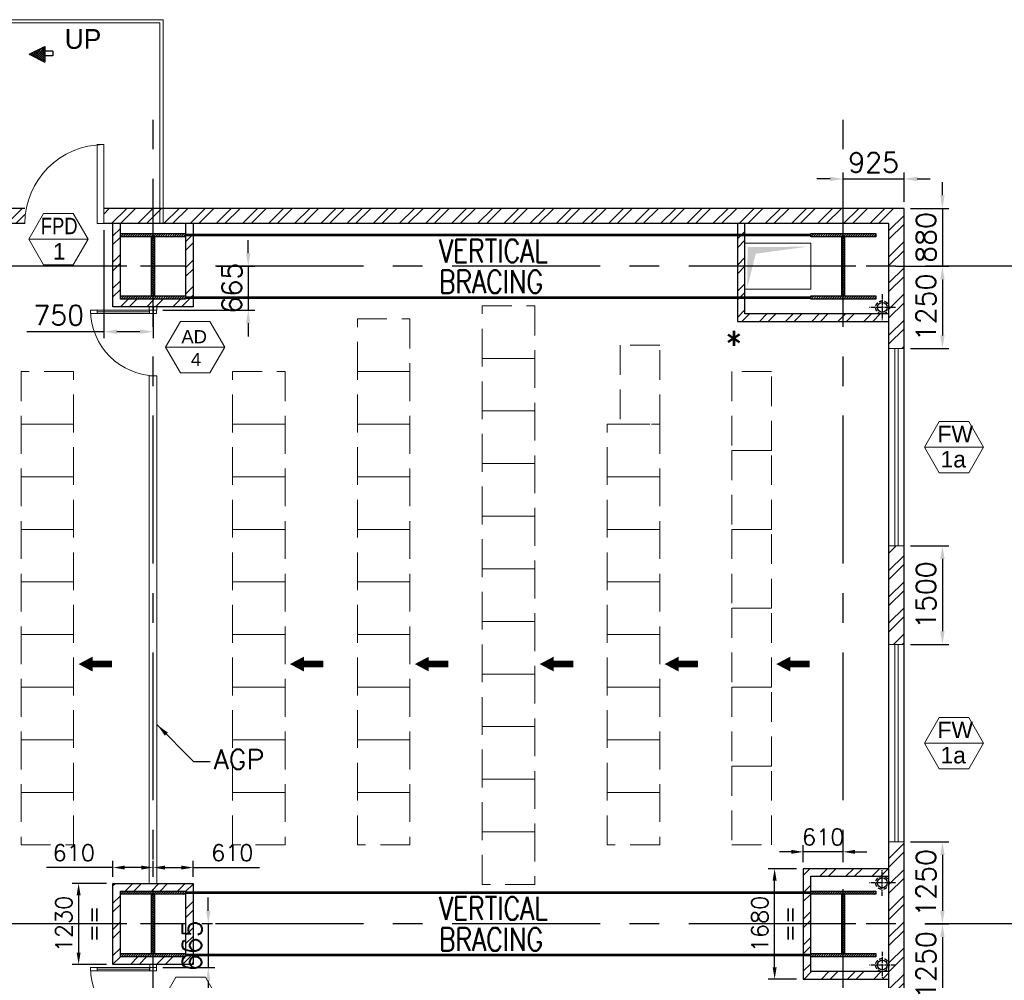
# Model space of a CAD drawing. Header units: inches. Extents: x 306235 to 1392759, y -66369 to 421098.
# Tile 42 of 91: x 458963 to 473943, y 25364 to 39971. Entities that reach past the tile are written whole.
import ezdxf
from ezdxf.enums import TextEntityAlignment as Align

# ---------------------------------------------------------------- set-up
doc = ezdxf.new("R2010")
doc.units = ezdxf.units.IN
doc.header["$LTSCALE"] = 1800
doc.header["$MEASUREMENT"] = 0
for name, pattern in [('CENTER', [2, 1.25, -0.25, 0.25, -0.25]), ('CENTER2', [1.125, 0.75, -0.125, 0.125, -0.125]), ('HIDDEN', [0.375, 0.25, -0.125]), ('HIDDEN2', [0.1875, 0.125, -0.0625])]:
    doc.linetypes.add(name, pattern=pattern)
doc.layers.get('0').update_dxf_attribs({"color": 253, "lineweight": 9})
for name, color, linetype, lineweight in [('1', 7, 'Continuous', 18), ('2CON', 1, 'Continuous', 13), ('A-DOOR', 31, 'Continuous', 9), ('A-DOOR-GLAZ', 31, 'Continuous', 18), ('A-WIN TAG', 3, 'Continuous', 13), ('A-WIN TAG TEXT', 3, 'Continuous', 13), ('BEAM-STRINGER', 2, 'Continuous', 9), ('HANDRAIL', 3, 'Continuous', 15), ('HATCH-1', 252, 'Continuous', 9), ('LEADER', 4, 'Continuous', 15), ('OPENING EO', 2, 'Continuous', 18), ('PARTITION WALL', 4, 'Continuous', 9), ('PNL', 8, 'HIDDEN', 9), ('WALL HATCH', 251, 'Continuous', 13), ('WINDOW', 3, 'Continuous', 13)]:
    doc.layers.add(name, color=color, linetype=linetype, lineweight=lineweight)
for name, color, linetype in [('BRACING', 1, 'HIDDEN'), ('CEN', 2, 'CENTER'), ('COL', 1, 'Continuous'), ('DIM', 4, 'Continuous'), ('GRID', 251, 'CENTER'), ('RAIN WATER', 6, 'Continuous'), ('TEXT', 3, 'Continuous'), ('WALL', 6, 'Continuous')]:
    doc.layers.add(name, color=color, linetype=linetype)
doc.styles.add('HTX11', font='O8111901')
doc.styles.add('ROAMNS', font='ROMANS.shx')
doc.styles.add('ROMANS', font='romans.shx')
doc.styles.get("Standard").update_dxf_attribs({"font": 'arial.ttf'})
doc.linetypes.add('FENCELINE1', pattern='A,0.25,-0.1,[133,ltypeshp.shx,S=0.1,R=0,X=-0.1,Y=0],-0.1,1', length=1.45)
doc.dimstyles.new('DIM INT 1', dxfattribs={"dimtxt": 300, "dimasz": 200, "dimexe": 100, "dimexo": 100, "dimgap": 100, "dimtad": 1, "dimdec": 0, "dimzin": 13, "dimdsep": 46, "dimlunit": 5, "dimtxsty": 'ROAMNS', "dimblk1": 'CLOSEDBLANK', "dimcen": 0.09, "dimclrd": 9, "dimclre": 9, "dimclrt": 4, "dimadec": 0, "dimazin": 0, "dimtfac": 1, "dimtdec": 0, "dimtix": 1, "dimtmove": 2, "dimatfit": 3, "dimfxl": 1, "dimtolj": 1, "dimtzin": 13, "dimarcsym": 0})
doc.dimstyles.new('DIM INT 2.5', dxfattribs={"dimtxt": 250, "dimasz": 180, "dimexe": 100, "dimexo": 100, "dimgap": 100, "dimtad": 1, "dimdec": 0, "dimzin": 13, "dimdsep": 46, "dimlunit": 5, "dimtxsty": 'ROAMNS', "dimcen": 0.09, "dimclrd": 9, "dimclre": 9, "dimclrt": 4, "dimadec": 0, "dimazin": 0, "dimtfac": 1, "dimtdec": 0, "dimtix": 1, "dimtmove": 2, "dimatfit": 3, "dimfxl": 1, "dimtolj": 1, "dimtzin": 13, "dimarcsym": 0})
pattern_1 = [(45, (-88722.1, -144504), (-198.87378, 198.87378), []), (45, (-88589.52, -144504), (-198.87378, 198.87378), [])]
pattern_2 = [(45, (-87722.1, -144504), (-198.87378, 198.87378), []), (45, (-87589.52, -144504), (-198.87378, 198.87378), [])]

# ---------------------------------------------------------------- blocks, each defined once
blk = doc.blocks.new('M_Fire Door Single - 1200 x 2100mm FPD1-Level 1')
at = {"layer": 'A-DOOR'}
for p, q in [((500, -115), (500, -1315)), ((600, -115), (500, -115)), ((600, -115), (600, -1315)), ((600, -1315), (500, -1315))]:
    blk.add_line(p, q, dxfattribs=at)
blk.add_arc((600, -115), 1200, 180, 270, dxfattribs=at)
blk = doc.blocks.new('D E F G-ROW COLUMN UNIT2')
at = {"layer": 'COL'}
h = blk.add_hatch(dxfattribs=at)
h.set_pattern_fill('ANSI31', color=256, scale=200, angle=180, style=0)
h.set_pattern_definition([(225, (-557328.912, -127499.994), (17.6776695, -17.6776695), [])])
h.paths.add_polyline_path([(495, 500), (0, 500), (0, 446), (22, 450), (495, 450)])
h.paths.add_polyline_path([(0, 500), (-495, 500), (-495, 450), (0, 450)])
h.paths.add_polyline_path([(0, 450), (-22, 450), (-22, 0), (0, 0)])
h.paths.add_polyline_path([(22, 450), (0, 450), (0, 0), (22, 0)])
h.paths.add_polyline_path([(0, 0), (-22, 0), (-22, -450), (0, -450)])
h.paths.add_polyline_path([(22, 0), (0, 0), (0, -450), (22, -450)])
h.paths.add_polyline_path([(0, -450), (0, -500), (-495, -500), (-495, -450)])
h.paths.add_polyline_path([(495, -450), (0, -450), (0, -500), (495, -500)])
at = {"layer": 'CEN'}
for p, q in [((0, -500), (0, 500)), ((192, 0), (-192, 0))]:
    blk.add_line(p, q, dxfattribs=at)
at = {"layer": 'COL'}
for points in [[(-495, 500), (495, 500), (495, 450), (-495, 450)], [(-22, 450), (22, 450), (22, -450), (-22, -450)], [(-495, -450), (495, -450), (495, -500), (-495, -500)]]:
    blk.add_lwpolyline(points, close=True, dxfattribs=at)
blk = doc.blocks.new('*D483')
at = {"layer": 'Defpoints', "color": 0, "transparency": 16777216}
for p in [(472417, 37101), (472187, 36221), (473001, 36221)]:
    blk.add_point(p, dxfattribs=at)
at = {"layer": 'DIM', "color": 9, "lineweight": -2, "transparency": 16777216}
for p, q in [((473001, 37301), (473001, 37501)), ((472517, 37101), (473101, 37101)), ((473001, 37101), (473001, 36221)), ((472287, 36221), (473101, 36221)), ((473001, 36021), (473001, 35821))]:
    blk.add_line(p, q, dxfattribs=at)
at = {"layer": 'DIM', "color": 9, "transparency": 16777216}
for points in [[(472968, 37301), (473034, 37301), (473001, 37101)], [(472968, 36021), (473034, 36021), (473001, 36221)]]:
    blk.add_solid(points, dxfattribs=at)
at = {"layer": 'DIM', "color": 4, "transparency": 16777216, "insert": (472751, 36661), "char_height": 300, "attachment_point": 5, "rotation": 90, "style": 'ROAMNS'}
blk.add_mtext('\\A1;880', dxfattribs=at)
blk = doc.blocks.new('_ClosedBlank')
at = {"color": 0, "linetype": 'ByBlock', "lineweight": -2}
for p, q in [((-1, 0.167), (0, 0)), ((-1, 0.167), (-1, -0.167)), ((0, 0), (-1, -0.167))]:
    blk.add_line(p, q, dxfattribs=at)
blk = doc.blocks.new('*D484')
at = {"layer": 'Defpoints', "color": 0, "transparency": 16777216}
for p in [(472417, 37550), (471492, 37101), (472417, 37101)]:
    blk.add_point(p, dxfattribs=at)
at = {"layer": 'DIM', "color": 9, "lineweight": -2, "transparency": 16777216}
for p, q in [((471492, 37201), (471492, 37650)), ((472417, 37201), (472417, 37650)), ((471292, 37550), (471092, 37550)), ((471492, 37550), (472417, 37550)), ((472617, 37550), (472817, 37550))]:
    blk.add_line(p, q, dxfattribs=at)
at = {"layer": 'DIM', "color": 9, "transparency": 16777216}
for points in [[(471292, 37583), (471292, 37517), (471492, 37550)], [(472617, 37583), (472617, 37517), (472417, 37550)]]:
    blk.add_solid(points, dxfattribs=at)
at = {"layer": 'DIM', "color": 4, "transparency": 16777216, "insert": (471954, 37800), "char_height": 300, "attachment_point": 5, "style": 'ROAMNS'}
blk.add_mtext('\\A1;925', dxfattribs=at)
blk = doc.blocks.new('*D485')
at = {"layer": 'Defpoints', "color": 0, "transparency": 16777216}
for p in [(472417, 36221), (472417, 34971), (473001, 34971)]:
    blk.add_point(p, dxfattribs=at)
at = {"layer": 'DIM', "color": 9, "lineweight": -2, "transparency": 16777216}
for p, q in [((472517, 36221), (473101, 36221)), ((473001, 36021), (473001, 35171)), ((472517, 34971), (473101, 34971))]:
    blk.add_line(p, q, dxfattribs=at)
at = {"layer": 'DIM', "color": 9, "transparency": 16777216}
for points in [[(472968, 36021), (473034, 36021), (473001, 36221)], [(472968, 35171), (473034, 35171), (473001, 34971)]]:
    blk.add_solid(points, dxfattribs=at)
at = {"layer": 'DIM', "color": 4, "transparency": 16777216, "insert": (472751, 35596), "char_height": 300, "attachment_point": 5, "rotation": 90, "style": 'ROAMNS'}
blk.add_mtext('\\A1;1250', dxfattribs=at)
blk = doc.blocks.new('*D486')
at = {"layer": 'Defpoints', "color": 0, "transparency": 16777216}
for p in [(472417, 31971), (472417, 30471), (473001, 30471)]:
    blk.add_point(p, dxfattribs=at)
at = {"layer": 'DIM', "color": 9, "lineweight": -2, "transparency": 16777216}
for p, q in [((472517, 31971), (473101, 31971)), ((473001, 31771), (473001, 30671)), ((472517, 30471), (473101, 30471))]:
    blk.add_line(p, q, dxfattribs=at)
at = {"layer": 'DIM', "color": 9, "transparency": 16777216}
for points in [[(472968, 31771), (473034, 31771), (473001, 31971)], [(472968, 30671), (473034, 30671), (473001, 30471)]]:
    blk.add_solid(points, dxfattribs=at)
at = {"layer": 'DIM', "color": 4, "transparency": 16777216, "insert": (472751, 31221), "char_height": 300, "attachment_point": 5, "rotation": 90, "style": 'ROAMNS'}
blk.add_mtext('\\A1;1500', dxfattribs=at)
blk = doc.blocks.new('*D487')
at = {"layer": 'Defpoints', "color": 0, "transparency": 16777216}
for p in [(472417, 27471), (472633, 26221), (473001, 26221)]:
    blk.add_point(p, dxfattribs=at)
at = {"layer": 'DIM', "color": 9, "lineweight": -2, "transparency": 16777216}
for p, q in [((472517, 27471), (473101, 27471)), ((473001, 27271), (473001, 26421)), ((472733, 26221), (473101, 26221))]:
    blk.add_line(p, q, dxfattribs=at)
at = {"layer": 'DIM', "color": 9, "transparency": 16777216}
for points in [[(472968, 27271), (473034, 27271), (473001, 27471)], [(472968, 26421), (473034, 26421), (473001, 26221)]]:
    blk.add_solid(points, dxfattribs=at)
at = {"layer": 'DIM', "color": 4, "transparency": 16777216, "insert": (472751, 26846), "char_height": 300, "attachment_point": 5, "rotation": 90, "style": 'ROAMNS'}
blk.add_mtext('\\A1;1250', dxfattribs=at)
blk = doc.blocks.new('*D488')
at = {"layer": 'Defpoints', "color": 0, "transparency": 16777216}
for p in [(472633, 26221), (472417, 24971), (473001, 24971)]:
    blk.add_point(p, dxfattribs=at)
at = {"layer": 'DIM', "color": 9, "lineweight": -2, "transparency": 16777216}
for p, q in [((472733, 26221), (473101, 26221)), ((473001, 26021), (473001, 25171)), ((472517, 24971), (473101, 24971))]:
    blk.add_line(p, q, dxfattribs=at)
at = {"layer": 'DIM', "color": 9, "transparency": 16777216}
for points in [[(472968, 26021), (473034, 26021), (473001, 26221)], [(472968, 25171), (473034, 25171), (473001, 24971)]]:
    blk.add_solid(points, dxfattribs=at)
at = {"layer": 'DIM', "color": 4, "transparency": 16777216, "insert": (472751, 25596), "char_height": 300, "attachment_point": 5, "rotation": 90, "style": 'ROAMNS'}
blk.add_mtext('\\A1;1250', dxfattribs=at)
blk = doc.blocks.new('M_Single-Glass 1 - 1000 x 2100mm 2-291765-17_00M')
at = {"layer": 'A-DOOR', "lineweight": 18}
for p, q in [((449, 948), (449, 1050)), ((500, 1050), (449, 1050)), ((500, 948), (500, 1050)), ((449, 948), (500, 948)), ((449, 152), (500, 152)), ((449, 50), (449, 152)), ((500, 50), (500, 152)), ((500, 50), (449, 50))]:
    blk.add_line(p, q, dxfattribs=at)
at = {"layer": 'A-DOOR'}
for p, q in [((449, 152), (449, 948)), ((500, 152), (500, 948))]:
    blk.add_line(p, q, dxfattribs=at)
blk.add_arc((500, 50), 1000, 90, 180, dxfattribs=at)
at = {"layer": 'A-DOOR-GLAZ'}
blk.add_line((474.5, 948), (474.5, 152), dxfattribs=at)
blk = doc.blocks.new('*D561')
at = {"layer": 'Defpoints', "color": 0, "transparency": 16777216}
for p in [(461861, 36221), (461042, 35556), (462440, 35556)]:
    blk.add_point(p, dxfattribs=at)
at = {"layer": 'DIM', "color": 9, "lineweight": -2, "transparency": 16777216}
for p, q in [((462440, 36421), (462440, 36621)), ((461961, 36221), (462540, 36221)), ((462440, 36221), (462440, 35556)), ((461142, 35556), (462540, 35556)), ((462440, 35356), (462440, 35156))]:
    blk.add_line(p, q, dxfattribs=at)
at = {"layer": 'DIM', "color": 9, "transparency": 16777216}
for points in [[(462406, 36421), (462473, 36421), (462440, 36221)], [(462406, 35356), (462473, 35356), (462440, 35556)]]:
    blk.add_solid(points, dxfattribs=at)
at = {"layer": 'DIM', "color": 4, "transparency": 16777216, "insert": (462190, 35889), "char_height": 300, "attachment_point": 5, "rotation": 90, "style": 'ROAMNS'}
blk.add_mtext('\\A1;665', dxfattribs=at)
blk = doc.blocks.new('*D562')
at = {"layer": 'Defpoints', "color": 0, "transparency": 16777216}
for p in [(461997, 26221), (461042, 25556), (461832, 25556)]:
    blk.add_point(p, dxfattribs=at)
at = {"layer": 'DIM', "color": 9, "lineweight": -2, "transparency": 16777216}
for p, q in [((461832, 26421), (461832, 26621)), ((461897, 26221), (461732, 26221)), ((461832, 26221), (461832, 25556)), ((461142, 25556), (461932, 25556)), ((461832, 25356), (461832, 25156))]:
    blk.add_line(p, q, dxfattribs=at)
at = {"layer": 'DIM', "color": 9, "transparency": 16777216}
for points in [[(461799, 26421), (461865, 26421), (461832, 26221)], [(461799, 25356), (461865, 25356), (461832, 25556)]]:
    blk.add_solid(points, dxfattribs=at)
at = {"layer": 'DIM', "color": 4, "transparency": 16777216, "insert": (461582, 25889), "char_height": 300, "attachment_point": 5, "rotation": 90, "style": 'ROAMNS'}
blk.add_mtext('\\A1;665', dxfattribs=at)
blk = doc.blocks.new('*D572')
at = {"layer": 'Defpoints', "color": 0, "transparency": 16777216}
for p in [(460242, 36871), (460992, 35721), (460992, 35227)]:
    blk.add_point(p, dxfattribs=at)
at = {"layer": 'DIM', "color": 9, "lineweight": -2, "transparency": 16777216}
for p, q in [((460242, 36771), (460242, 35127)), ((460992, 35621), (460992, 35127)), ((460242, 35227), (459070, 35227)), ((460792, 35227), (460442, 35227))]:
    blk.add_line(p, q, dxfattribs=at)
at = {"layer": 'DIM', "color": 9, "transparency": 16777216}
for points in [[(460442, 35260), (460442, 35194), (460242, 35227)], [(460792, 35260), (460792, 35194), (460992, 35227)]]:
    blk.add_solid(points, dxfattribs=at)
at = {"layer": 'DIM', "color": 4, "transparency": 16777216, "insert": (459556, 35477), "char_height": 300, "attachment_point": 5, "style": 'ROAMNS'}
blk.add_mtext('\\A1;750', dxfattribs=at)
blk = doc.blocks.new('*D638')
at = {"layer": '1', "color": 9, "lineweight": -2, "transparency": 16777216}
for p, q in [((470782, 27061), (470348, 27061)), ((470448, 25561), (470448, 26881)), ((470782, 25381), (470348, 25381))]:
    blk.add_line(p, q, dxfattribs=at)
at = {"layer": '1', "color": 9, "transparency": 16777216}
for points in [[(470418, 26881), (470478, 26881), (470448, 27061)], [(470418, 25561), (470478, 25561), (470448, 25381)]]:
    blk.add_solid(points, dxfattribs=at)
at = {"layer": 'Defpoints', "color": 0, "transparency": 16777216}
for p in [(470448, 27061), (470882, 27061), (470882, 25381)]:
    blk.add_point(p, dxfattribs=at)
at = {"layer": '1', "color": 4, "transparency": 16777216, "char_height": 250, "attachment_point": 5, "rotation": 90, "style": 'ROAMNS'}
for s, insert in [('\\A1;1680', (470223, 26221)), ('\\A1;==', (470673, 26221))]:
    blk.add_mtext(s, dxfattribs=dict(at, insert=insert))
blk = doc.blocks.new('*D639')
at = {"layer": '1', "color": 9, "lineweight": -2, "transparency": 16777216}
for p, q in [((460282, 26836), (459759, 26836)), ((459859, 26656), (459859, 25786)), ((460282, 25606), (459759, 25606))]:
    blk.add_line(p, q, dxfattribs=at)
at = {"layer": '1', "color": 9, "transparency": 16777216}
for points in [[(459829, 26656), (459889, 26656), (459859, 26836)], [(459829, 25786), (459889, 25786), (459859, 25606)]]:
    blk.add_solid(points, dxfattribs=at)
at = {"layer": 'Defpoints', "color": 0, "transparency": 16777216}
for p in [(460382, 26836), (459859, 25606), (460382, 25606)]:
    blk.add_point(p, dxfattribs=at)
at = {"layer": '1', "color": 4, "transparency": 16777216, "char_height": 250, "attachment_point": 5, "rotation": 90, "style": 'ROAMNS'}
for s, insert in [('\\A1;1230', (459634, 26221)), ('\\A1;==', (460084, 26221))]:
    blk.add_mtext(s, dxfattribs=dict(at, insert=insert))
blk = doc.blocks.new('*D641')
at = {"layer": '1', "color": 9, "lineweight": -2, "transparency": 16777216}
for p, q in [((460382, 26936), (460382, 27178)), ((460992, 26936), (460992, 27178)), ((460382, 27078), (459371, 27078)), ((460812, 27078), (460562, 27078))]:
    blk.add_line(p, q, dxfattribs=at)
at = {"layer": '1', "color": 9, "transparency": 16777216}
for points in [[(460562, 27108), (460562, 27048), (460382, 27078)], [(460812, 27108), (460812, 27048), (460992, 27078)]]:
    blk.add_solid(points, dxfattribs=at)
at = {"layer": 'Defpoints', "color": 0, "transparency": 16777216}
for p in [(460382, 27078), (460382, 26836), (460992, 26836)]:
    blk.add_point(p, dxfattribs=at)
at = {"layer": '1', "color": 4, "transparency": 16777216, "insert": (459786, 27303), "char_height": 250, "attachment_point": 5, "style": 'ROAMNS'}
blk.add_mtext('\\A1;610', dxfattribs=at)
blk = doc.blocks.new('*D640')
at = {"layer": '1', "color": 9, "lineweight": -2, "transparency": 16777216}
for p, q in [((460992, 26936), (460992, 27178)), ((461602, 26936), (461602, 27178)), ((461172, 27078), (461422, 27078)), ((461602, 27078), (462613, 27078))]:
    blk.add_line(p, q, dxfattribs=at)
at = {"layer": '1', "color": 9, "transparency": 16777216}
for points in [[(461172, 27108), (461172, 27048), (460992, 27078)], [(461422, 27108), (461422, 27048), (461602, 27078)]]:
    blk.add_solid(points, dxfattribs=at)
at = {"layer": 'Defpoints', "color": 0, "transparency": 16777216}
for p in [(461602, 27078), (460992, 26836), (461602, 26836)]:
    blk.add_point(p, dxfattribs=at)
at = {"layer": '1', "color": 4, "transparency": 16777216, "insert": (462197, 27303), "char_height": 250, "attachment_point": 5, "style": 'ROAMNS'}
blk.add_mtext('\\A1;610', dxfattribs=at)
blk = doc.blocks.new('*D644')
at = {"layer": '1', "color": 9, "lineweight": -2, "transparency": 16777216}
for p, q in [((470882, 27161), (470882, 27417)), ((471492, 27161), (471492, 27417)), ((470702, 27317), (470522, 27317)), ((471492, 27317), (470882, 27317)), ((471672, 27317), (471852, 27317))]:
    blk.add_line(p, q, dxfattribs=at)
at = {"layer": '1', "color": 9, "transparency": 16777216}
for points in [[(470702, 27347), (470702, 27287), (470882, 27317)], [(471672, 27347), (471672, 27287), (471492, 27317)]]:
    blk.add_solid(points, dxfattribs=at)
at = {"layer": 'Defpoints', "color": 0, "transparency": 16777216}
for p in [(470882, 27317), (470882, 27061), (471492, 27061)]:
    blk.add_point(p, dxfattribs=at)
at = {"layer": '1', "color": 4, "transparency": 16777216, "insert": (471187, 27542), "char_height": 250, "attachment_point": 5, "style": 'ROAMNS'}
blk.add_mtext('\\A1;610', dxfattribs=at)
blk = doc.blocks.new('CCR 412 R3')
at = {"layer": 'PNL'}
blk.add_line((29807.5, 34200), (30407.5, 34200), dxfattribs=at)
for points in [[(26008.5, 42400), (26808.5, 42400), (26808.5, 41600), (26008.5, 41600)], [(24108, 42200), (24908, 42200), (24908, 41400), (24108, 41400)], [(28708, 41800), (28108.5, 41800), (28108.5, 40600), (28708, 40600)], [(26008.5, 41600), (26808.5, 41600), (26808.5, 40800), (26008.5, 40800)], [(19792, 41400), (18992, 41400), (18992, 40600), (19792, 40600)], [(22208, 41400), (23008, 41400), (23008, 40600), (22208, 40600)], [(24108, 41400), (24908, 41400), (24908, 40600), (24108, 40600)], [(30407.5, 41400), (29808, 41400), (29808, 40200), (30407.5, 40200)], [(26008.5, 40800), (26808.5, 40800), (26808.5, 40000), (26008.5, 40000)], [(19792, 40600), (18992, 40600), (18992, 39800), (19792, 39800)], [(22208, 40600), (23008, 40600), (23008, 39800), (22208, 39800)], [(24108, 40600), (24908, 40600), (24908, 39800), (24108, 39800)], [(27908, 40600), (28708, 40600), (28708, 39800), (27908, 39800)], [(30407.5, 40200), (29808, 40200), (29808, 39000), (30407.5, 39000)], [(26008.5, 40000), (26808.5, 40000), (26808.5, 39200), (26008.5, 39200)], [(19792, 39800), (18992, 39800), (18992, 39000), (19792, 39000)], [(22208, 39800), (23008, 39800), (23008, 39000), (22208, 39000)], [(24108, 39800), (24908, 39800), (24908, 39000), (24108, 39000)], [(27908, 39800), (28708, 39800), (28708, 39000), (27908, 39000)], [(26008.5, 39200), (26808.5, 39200), (26808.5, 38400), (26008.5, 38400)], [(19792, 39000), (18992, 39000), (18992, 38200), (19792, 38200)], [(22208, 39000), (23008, 39000), (23008, 38200), (22208, 38200)], [(24108, 39000), (24908, 39000), (24908, 38200), (24108, 38200)], [(27908, 39000), (28708, 39000), (28708, 38200), (27908, 38200)], [(30407.5, 39000), (29808, 39000), (29808, 37800), (30407.5, 37800)], [(26008.5, 38400), (26808.5, 38400), (26808.5, 37600), (26008.5, 37600)], [(19792, 38200), (18992, 38200), (18992, 37400), (19792, 37400)], [(22208, 38200), (23008, 38200), (23008, 37400), (22208, 37400)], [(24108, 38200), (24908, 38200), (24908, 37400), (24108, 37400)], [(27908, 38200), (28708, 38200), (28708, 37400), (27908, 37400)], [(30407.5, 37800), (29808, 37800), (29808, 36600), (30407.5, 36600)], [(26008.5, 37600), (26808.5, 37600), (26808.5, 36800), (26008.5, 36800)], [(19792, 37400), (18992, 37400), (18992, 36600), (19792, 36600)], [(22208, 37400), (23008, 37400), (23008, 36600), (22208, 36600)], [(24108, 37400), (24908, 37400), (24908, 36600), (24108, 36600)], [(27908, 37400), (28708, 37400), (28708, 36600), (27908, 36600)], [(26008.5, 36800), (26808.5, 36800), (26808.5, 36000), (26008.5, 36000)], [(19792, 36600), (18992, 36600), (18992, 35800), (19792, 35800)], [(22208, 36600), (23008, 36600), (23008, 35800), (22208, 35800)], [(24108, 36600), (24908, 36600), (24908, 35800), (24108, 35800)], [(27908, 36600), (28708, 36600), (28708, 35800), (27908, 35800)], [(30407.5, 36600), (29808, 36600), (29808, 35400), (30407.5, 35400)], [(26009.5, 36000), (26809.5, 36000), (26809.5, 35200), (26009.5, 35200)], [(19792, 35800), (18992, 35800), (18992, 35000), (19792, 35000)], [(22208, 35800), (23008, 35800), (23008, 35000), (22208, 35000)], [(24108, 35800), (24908, 35800), (24908, 35000), (24108, 35000)], [(27908, 35800), (28708, 35800), (28708, 35000), (27908, 35000)], [(30407.5, 35400), (29808, 35400), (29808, 34200), (30407.5, 34200)], [(26009.5, 35200), (26809.5, 35200), (26809.5, 34400), (26009.5, 34400)], [(19792, 35000), (18992, 35000), (18992, 34200), (19792, 34200)], [(22208, 35000), (23008, 35000), (23008, 34200), (22208, 34200)], [(24108, 35000), (24908, 35000), (24908, 34200), (24108, 34200)], [(27908, 35000), (28708, 35000), (28708, 34200), (27908, 34200)], [(26009.5, 34400), (26809.5, 34400), (26809.5, 33600), (26009.5, 33600)]]:
    blk.add_lwpolyline(points, close=True, dxfattribs=at)
for points in [[(19866.1, 36951.3, 0, 225, 0), (20079.4, 36951.3, 225, 225, 0)], [(23082.1, 36951.3, 0, 225, 0), (23295.4, 36951.3, 225, 225, 0)], [(24982.1, 36951.3, 0, 225, 0), (25195.4, 36951.3, 225, 225, 0)], [(26882.6, 36951.3, 0, 225, 0), (27095.9, 36951.3, 225, 225, 0)], [(28782.1, 36951.3, 0, 225, 0), (28995.4, 36951.3, 225, 225, 0)], [(30481.6, 36951.3, 0, 225, 0), (30694.9, 36951.3, 225, 225, 0)]]:
    blk.add_lwpolyline(points, format="xyseb", dxfattribs=at)
at = {"layer": 'PNL', "const_width": 100}
for points in [[(20079.4, 36951.3), (20376.5, 36951.3)], [(23295.4, 36951.3), (23592.5, 36951.3)], [(25195.4, 36951.3), (25492.5, 36951.3)], [(27095.9, 36951.3), (27393, 36951.3)], [(28995.4, 36951.3), (29292.5, 36951.3)], [(30694.9, 36951.3), (30992, 36951.3)]]:
    blk.add_lwpolyline(points, dxfattribs=at)
blk = doc.blocks.new('*X674')
at = {"color": 0}
for p, q in [((12311, 26645), (12323, 26656)), ((12341, 26586), (12411, 26656)), ((12721, 26286), (12351, 26656)), ((12370, 26527), (12499, 26656)), ((12400, 26468), (12588, 26656)), ((12429, 26409), (12676, 26656)), ((12750, 26345), (12439, 26656)), ((12459, 26350), (12764, 26656)), ((12488, 26291), (12853, 26656)), ((12780, 26404), (12528, 26656)), ((12809, 26463), (12616, 26656)), ((12839, 26522), (12704, 26656)), ((12868, 26581), (12793, 26656)), ((12897, 26640), (12881, 26656)), ((12691, 26227), (12349, 26569)), ((12662, 26168), (12437, 26393)), ((12518, 26232), (12870, 26585)), ((12547, 26173), (12782, 26408)), ((12632, 26109), (12526, 26216)), ((12576, 26114), (12693, 26231))]:
    blk.add_line(p, q, dxfattribs=at)

msp = doc.modelspace()

# ---------------------------------------------------------------- hatches: boundary and pattern name
at = {"layer": 'WALL HATCH'}
h = msp.add_hatch(dxfattribs=at)
h.set_pattern_fill('ANSI32', color=256, scale=750, style=0)
h.set_pattern_definition([(45, (-87722.1, -144489), (-198.87378, 198.87378), []), (45, (-87589.52, -144489), (-198.87378, 198.87378), [])])
h.paths.add_polyline_path([(471491.6, 37101.3), (460991.6, 37101.3), (460991.6, 36871.3), (471491.6, 36871.3)])
h.paths.add_polyline_path([(472416.6, 37101.3), (471491.6, 37101.3), (471491.6, 36871.3), (472186.6, 36871.3), (472186.6, 36236.3), (472416.6, 36236.3)])
h.paths.add_polyline_path([(450491.6, 37101.3), (449566.6, 37101.3), (449566.6, 36236.3), (449796.6, 36236.3), (449796.6, 36871.3), (450491.6, 36871.3)])
h.paths.add_polyline_path([(460241.6, 37101.3), (460241.6, 36871.3), (460991.6, 36871.3), (460991.6, 37101.3)])
h.paths.add_polyline_path([(459041.6, 36871.3), (459041.6, 37101.3), (450491.6, 37101.3), (450491.6, 36871.3)])
edge = h.paths.add_edge_path()
edge.add_line((472186.6, 23036.5), (472186.6, 16236.3))
edge.add_line((472186.6, 16236.3), (472416.6, 16236.3))
edge.add_line((472416.6, 16236.3), (472416.6, 17471.3))
edge.add_line((472416.6, 17471.3), (472186.6, 17471.3))
h.paths.add_polyline_path([(472416.6, 5721.3), (472186.6, 5721.3), (472186.6, 4871.3), (472416.6, 4871.3)])
h.paths.add_polyline_path([(472186.6, 14721.3), (472416.6, 14721.3), (472416.6, 16236.3), (472186.6, 16236.3)])
h.paths.add_polyline_path([(472416.6, 14721.3), (472186.6, 14721.3), (472186.6, 8721.3), (472416.6, 8721.3)])
h.paths.add_polyline_path([(472186.6, 24971.3), (472416.6, 24971.3), (472416.6, 26236.3), (472186.6, 26236.3)])
h.paths.add_polyline_path([(472416.6, 22471.3), (472186.6, 22471.3), (472186.6, 17471.3), (472416.6, 17471.3)])
h.paths.add_polyline_path([(472416.6, 27471.3), (472186.6, 27471.3), (472186.6, 26236.3), (472416.6, 26236.3)])
h.paths.add_polyline_path([(472186.6, 34971.3), (472416.6, 34971.3), (472416.6, 36236.3), (472186.6, 36236.3)])
h.paths.add_polyline_path([(472416.6, 31971.3), (472186.6, 31971.3), (472186.6, 30471.3), (472416.6, 30471.3)])
h.paths.add_polyline_path([(449566.6, 34971.3), (449796.6, 34971.3), (449796.6, 36236.3), (449566.6, 36236.3)])
h.paths.add_polyline_path([(449796.6, 27471.3), (449566.6, 27471.3), (449566.6, 26236.3), (449796.6, 26236.3)])
h.paths.add_polyline_path([(449566.6, 30471.3), (449796.6, 30471.3), (449796.6, 31971.3), (449566.6, 31971.3)])
h.paths.add_polyline_path([(449566.6, 24971.3), (449796.6, 24971.3), (449796.6, 26236.3), (449566.6, 26236.3)])
h.paths.add_polyline_path([(449796.6, 17471.3), (449566.6, 17471.3), (449566.6, 16236.3), (449796.6, 16236.3)])
h.paths.add_polyline_path([(449566.6, 17471.3), (449796.6, 17471.3), (449796.6, 22471.3), (449566.6, 22471.3)])
h.paths.add_polyline_path([(449566.6, 14721.3), (449796.6, 14721.3), (449796.6, 16236.3), (449566.6, 16236.3)])
h.paths.add_polyline_path([(449796.6, 5721.3), (449566.6, 5721.3), (449566.6, 5101.3), (439066.6, 5101.3), (439066.6, 4871.3), (449796.6, 4871.3)])
h.paths.add_polyline_path([(449566.6, 8721.3), (449796.6, 8721.3), (449796.6, 14721.3), (449566.6, 14721.3)])
h = msp.add_hatch(dxfattribs=at)
h.set_pattern_fill('ANSI32', color=256, scale=750, style=0)
h.set_pattern_definition(pattern_1)
h.paths.add_polyline_path([(461601.6, 36871.3), (461486.6, 36871.3), (461486.6, 35721.3), (460496.6, 35721.3), (460496.6, 36871.3), (460381.6, 36871.3), (460381.6, 35606.3), (461601.6, 35606.3)])
h = msp.add_hatch(dxfattribs=at)
h.set_pattern_fill('ANSI32', color=256, scale=750, style=0)
h.set_pattern_definition(pattern_1)
h.paths.add_polyline_path([(472186.6, 35496.3), (469996.6, 35496.3), (469996.6, 36871.3), (469881.6, 36871.3), (469881.6, 35381.3), (472186.6, 35381.3)])
h = msp.add_hatch(dxfattribs=at)
h.set_pattern_fill('ANSI32', color=256, scale=750, style=0)
h.set_pattern_definition(pattern_2)
h.paths.add_polyline_path([(472186.6, 27061.3), (470881.6, 27061.3), (470881.6, 25381.3), (472186.6, 25381.3), (472186.6, 25496.3), (470996.6, 25496.3), (470996.6, 26946.3), (472186.6, 26946.3)])
h = msp.add_hatch(dxfattribs=at)
h.set_pattern_fill('ANSI32', color=256, scale=750, style=0)
h.set_pattern_definition(pattern_2)
h.paths.add_polyline_path([(461601.6, 26836.3), (460381.6, 26836.3), (460381.6, 25606.3), (461601.6, 25606.3)])
h.paths.add_polyline_path([(460496.6, 25721.3), (460496.6, 26721.3), (461486.6, 26721.3), (461486.6, 25721.3)], flags=16)

# ---------------------------------------------------------------- linework, layer by layer
at = {"layer": '2CON'}
for p, q in [((460002.3, 36634.5), (459102.3, 36634.5)), ((462082.6, 34991.1), (461182.6, 34991.1)), ((472726.4, 33471.3), (473626.4, 33471.3)), ((472726.4, 28971.3), (473626.4, 28971.3))]:
    msp.add_line(p, q, dxfattribs=at)
at = {"layer": 'A-WIN TAG'}
for points in [[(459327.3, 37024.2), (459102.3, 36634.5), (459327.3, 36244.8), (459777.3, 36244.8), (460002.3, 36634.5), (459777.3, 37024.2)], [(461407.6, 35380.8), (461182.6, 34991.1), (461407.6, 34601.4), (461857.6, 34601.4), (462082.6, 34991.1), (461857.6, 35380.8)], [(473401.4, 33861), (473626.4, 33471.3), (473401.4, 33081.6), (472951.4, 33081.6), (472726.4, 33471.3), (472951.4, 33861)], [(473401.4, 29361), (473626.4, 28971.3), (473401.4, 28581.6), (472951.4, 28581.6), (472726.4, 28971.3), (472951.4, 29361)], [(461340.1, 25412.9), (461115.1, 25023.2), (461340.1, 24633.5), (461790.1, 24633.5), (462015.1, 25023.2), (461790.1, 25412.9)]]:
    msp.add_lwpolyline(points, close=True, dxfattribs=at)
at = {"layer": 'BEAM-STRINGER'}
for q in [(454324.3, 39921.3), (461096.6, 36876.3)]:
    msp.add_line((461096.6, 39921.3), q, dxfattribs=at)
at = {"layer": 'BRACING', "const_width": 40}
for points in [[(461486.6, 36696.3), (470996.6, 36696.3)], [(461486.6, 35746.3), (470996.6, 35746.3)], [(461486.6, 26696.3), (470996.6, 26696.3)], [(461486.6, 25746.3), (470996.6, 25746.3)]]:
    msp.add_lwpolyline(points, dxfattribs=at)
at = {"layer": 'COL', "color": 9}
for p, q in [((459106.6, 39445.1), (459342.9, 39563.3)), ((459343, 39563.3), (459343, 39327)), ((459107, 39445.1), (459343.2, 39327)), ((459465.5, 39493.7), (459343.2, 39493.7)), ((459465.5, 39423.7), (459343.2, 39423.7)), ((459465.5, 39493.7), (459465.5, 39423.7))]:
    msp.add_line(p, q, dxfattribs=at)
at = {"layer": 'GRID'}
for p, q in [((460991.6, -58299.5), (460991.6, 38719)), ((471491.6, -58299.5), (471491.6, 38719)), ((474991.6, 36221.3), (434691.6, 36221.3)), ((474991.6, 26221.3), (434691.6, 26221.3))]:
    msp.add_line(p, q, dxfattribs=at)
at = {"layer": 'GRID', "color": 4}
msp.add_line((469996.6, 35871.3), (469996.6, 36571.3), dxfattribs=at)
at = {"layer": 'HANDRAIL', "linetype": 'FENCELINE1', "ltscale": 0.25}
for q in [(454337.2, 39971.3), (461146.6, 36876.3)]:
    msp.add_line((461146.6, 39971.3), q, dxfattribs=at)
at = {"layer": 'HATCH-1'}
msp.add_solid([(470937.4, 36518), (470035.9, 36516), (470161.2, 36412.7), (470034.5, 35909.8)], dxfattribs=at)
at = {"layer": 'OPENING EO'}
msp.add_lwpolyline([(469996.6, 36571.3), (469996.6, 35871.3), (470996.6, 35871.3), (470996.6, 36571.3)], close=True, dxfattribs=at)
at = {"layer": 'PARTITION WALL'}
for p, q in [((461049.1, 35721.3), (460934.1, 35721.3)), ((460926.6, 35556.3), (461041.6, 35556.3)), ((460934.1, 35556.3), (460934.1, 35606.3)), ((461049.1, 35556.3), (461049.1, 35606.3)), ((460934.1, 26836.3), (460934.1, 34556.3)), ((460934.1, 34556.3), (461049.1, 34556.3)), ((461049.1, 26836.3), (461049.1, 34556.3)), ((460934.1, 26721.3), (461049.1, 26721.3)), ((460934.1, 25721.3), (461049.1, 25721.3)), ((460926.6, 25556.3), (461041.6, 25556.3)), ((460941.6, 25505.3), (460941.6, 25606.3)), ((461041.6, 25505.3), (461041.6, 25606.3))]:
    msp.add_line(p, q, dxfattribs=at)
at = {"layer": 'RAIN WATER', "linetype": 'CENTER2', "ltscale": 0.05}
for p, q in [((472086.6, 35796.3), (472086.6, 35396.3)), ((472286.6, 35596.3), (471886.6, 35596.3)), ((472086.4, 26646.3), (472086.4, 27046.3)), ((472286.4, 26846.3), (471886.4, 26846.3)), ((472086.6, 25796.3), (472086.6, 25396.3)), ((472286.6, 25596.3), (471886.6, 25596.3))]:
    msp.add_line(p, q, dxfattribs=at)
at = {"layer": 'RAIN WATER', "linetype": 'HIDDEN2', "ltscale": 0.25}
for centre in [(472086.6, 35596.3), (472086.4, 26846.3), (472086.6, 25596.3)]:
    msp.add_circle(centre, 100, dxfattribs=at)
at = {"layer": 'RAIN WATER', "ltscale": 0.25}
for centre in [(472086.6, 35596.3), (472086.4, 26846.3), (472086.6, 25596.3)]:
    msp.add_circle(centre, 75, dxfattribs=at)
at = {"layer": 'WALL'}
for p, q in [((459041.6, 37101.3), (449566.6, 37101.3)), ((472416.6, 37101.3), (460241.6, 37101.3)), ((472416.6, 5101.3), (472416.6, 37101.3)), ((459041.6, 36871.3), (449796.6, 36871.3)), ((472186.6, 36871.3), (460241.6, 36871.3)), ((472186.6, 4871.3), (472186.6, 36871.3))]:
    msp.add_line(p, q, dxfattribs=at)
for points in [[(461601.6, 36871.3), (461601.6, 35606.3), (460381.6, 35606.3), (460381.6, 36871.3)], [(461486.6, 36871.3), (461486.6, 35721.3), (460496.6, 35721.3), (460496.6, 36871.3)], [(469881.6, 36871.3), (469881.6, 35381.3), (472186.6, 35381.3)], [(472186.6, 35496.3), (469996.6, 35496.3), (469996.6, 36871.3)], [(472186.6, 27061.3), (470881.6, 27061.3), (470881.6, 25381.3), (472186.6, 25381.3)], [(472186.6, 25496.3), (470996.6, 25496.3), (470996.6, 26946.3), (472186.6, 26946.3)]]:
    msp.add_lwpolyline(points, dxfattribs=at)
for points in [[(460381.6, 26836.3), (461601.6, 26836.3), (461601.6, 25606.3), (460381.6, 25606.3)], [(460496.6, 26721.3), (461486.6, 26721.3), (461486.6, 25721.3), (460496.6, 25721.3)]]:
    msp.add_lwpolyline(points, close=True, dxfattribs=at)
at = {"layer": 'WINDOW', "ltscale": 100}
for p, q in [((472278, 31971.3), (472278, 34971.3)), ((472328, 31971.3), (472328, 34971.3)), ((472278, 27471.3), (472278, 30471.3)), ((472328, 27471.3), (472328, 30471.3))]:
    msp.add_line(p, q, dxfattribs=at)
for points in [[(472186.6, 34971.3), (472416.6, 34971.3), (472416.6, 31971.3), (472186.6, 31971.3)], [(472186.6, 30471.3), (472416.6, 30471.3), (472416.6, 27471.3), (472186.6, 27471.3)]]:
    msp.add_lwpolyline(points, close=True, dxfattribs=at)

# ---------------------------------------------------------------- block references
at = {"layer": 'A-DOOR', "xscale": -1, "rotation": 180}
msp.add_blockref('M_Fire Door Single - 1200 x 2100mm FPD1-Level 1', (459641.6, 36756.3), dxfattribs=at)
at = {"layer": 'A-DOOR', "rotation": 90}
for p in [(461091.6, 35056.3), (461091.6, 25056.3)]:
    msp.add_blockref('M_Single-Glass 1 - 1000 x 2100mm 2-291765-17_00M', p, dxfattribs=at)
at = {"layer": 'COL', "color": 8, "xscale": 0.3937500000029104, "yscale": 0.3937500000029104, "zscale": 0.3937500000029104, "rotation": 270}
msp.add_blockref('*X674', (448847.5, 44408.6), dxfattribs=at)
at = {"layer": 'COL'}
for p in [(460991.6, 36221.3), (471491.6, 36221.3), (460991.6, 26221.3), (471491.6, 26221.3)]:
    msp.add_blockref('D E F G-ROW COLUMN UNIT2', p, dxfattribs=at)
at = {"layer": 'GRID', "color": 1, "true_color": 0xff0000}
msp.add_blockref('CCR 412 R3', (439991.6, -6778.7), dxfattribs=at)

# ---------------------------------------------------------------- texts
at = {"layer": 'A-WIN TAG'}
for s, p in [('AD', (461616.8, 35151)), ('4', (461644.1, 34805.2))]:
    msp.add_text(s, height=200, dxfattribs=at).set_placement(p, align=Align.MIDDLE)
at = {"layer": 'A-WIN TAG TEXT', "width": 0.8}
msp.add_text('FPD', height=250, dxfattribs=at).set_placement((459563.7, 36834.5), align=Align.MIDDLE)
at = {"layer": 'A-WIN TAG TEXT'}
for s, p in [('1', (459563.9, 36448.6)), ('FW', (473196.1, 33671.3)), ('1a', (473164.8, 33285.4)), ('FW', (473196.1, 29171.3)), ('1a', (473164.8, 28785.4))]:
    msp.add_text(s, height=250, dxfattribs=at).set_placement(p, align=Align.MIDDLE)
at = {"layer": 'TEXT', "linetype": 'Continuous', "style": 'HTX11'}
msp.add_text('UP', height=300, dxfattribs=at).set_placement((459647, 39528.4))
at = {"layer": 'TEXT', "style": 'ROMANS'}
msp.add_text('*', height=400, dxfattribs=at).set_placement((469688.7, 34839))
at = {"layer": 'TEXT', "char_height": 350, "width": 1838.557, "attachment_point": 1, "line_spacing_factor": 0.805714, "style": 'ROMANS'}
for insert in [(465341.1, 36631.3), (465341.1, 26631.3)]:
    msp.add_mtext('{\\W0.8;VERTICAL BRACING}', dxfattribs=dict(at, insert=insert))
at = {"layer": 'TEXT', "insert": (461912, 28873.3), "char_height": 300, "width": 5971.429, "attachment_point": 1, "style": 'ROMANS'}
msp.add_mtext('AGP', dxfattribs=at)

# ---------------------------------------------------------------- dimensions: what is measured, and where the dimension line sits
at = {"layer": '1'}
dim = msp.add_linear_dim(base=(470881.6, 27317.4), p1=(471491.6, 27061.3), p2=(470881.6, 27061.3), dimstyle='DIM INT 2.5', dxfattribs=at)
dim.commit()
dim.dimension.update_dxf_attribs({"geometry": '*D644', "text_midpoint": (471186.6, 27542.4)})
dim = msp.add_linear_dim(base=(460381.6, 27078), p1=(460991.6, 26836.3), p2=(460381.6, 26836.3), dimstyle='DIM INT 2.5', override={"dimtmove": 0}, dxfattribs=at)
dim.commit()
dim.dimension.update_dxf_attribs({"geometry": '*D641', "text_midpoint": (459786.1, 27078), "dimtype": 160})
dim = msp.add_linear_dim(base=(461601.6, 27078), p1=(460991.6, 26836.3), p2=(461601.6, 26836.3), angle=180, dimstyle='DIM INT 2.5', override={"dimtmove": 0}, dxfattribs=at)
dim.commit()
dim.dimension.update_dxf_attribs({"geometry": '*D640', "text_midpoint": (462197.1, 27078), "dimtype": 160})
for base, p1, p2, picture, middle in [((470448.4, 27061.3), (470881.6, 25381.3), (470881.6, 27061.3), '*D638', (470448.4, 26221.3)), ((459859.1, 25606.3), (460381.6, 26836.3), (460381.6, 25606.3), '*D639', (459859.1, 26221.3))]:
    dim = msp.add_linear_dim(base=base, p1=p1, p2=p2, angle=90, text='<>\\X==', dimstyle='DIM INT 2.5', dxfattribs=at)
    dim.commit()
    dim.dimension.update_dxf_attribs({"geometry": picture, "text_midpoint": middle})
at = {"layer": 'DIM'}
dim = msp.add_linear_dim(base=(472416.6, 37550.1), p1=(471491.6, 37101.3), p2=(472416.6, 37101.3), dimstyle='DIM INT 1', dxfattribs=at)
dim.commit()
dim.dimension.update_dxf_attribs({"geometry": '*D484', "text_midpoint": (471954.1, 37800.1)})
for base, p1, p2, picture, middle in [((473001, 36221.3), (472416.6, 37101.3), (472186.6, 36221.3), '*D483', (472751, 36661.3)), ((462439.5, 35556.3), (461861.4, 36221.3), (461041.6, 35556.3), '*D561', (462189.5, 35888.8)), ((473001, 34971.3), (472416.6, 36221.3), (472416.6, 34971.3), '*D485', (472751, 35596.3)), ((473001, 30471.3), (472416.6, 31971.3), (472416.6, 30471.3), '*D486', (472751, 31221.3)), ((473001, 26221.3), (472416.6, 27471.3), (472633.3, 26221.3), '*D487', (472751, 26846.3)), ((461831.9, 25556.3), (461997, 26221.3), (461041.6, 25556.3), '*D562', (461581.9, 25888.8)), ((473001, 24971.3), (472633.3, 26221.3), (472416.6, 24971.3), '*D488', (472751, 25596.3))]:
    dim = msp.add_linear_dim(base=base, p1=p1, p2=p2, angle=90, dimstyle='DIM INT 1', dxfattribs=at)
    dim.commit()
    dim.dimension.update_dxf_attribs({"geometry": picture, "text_midpoint": middle})
dim = msp.add_linear_dim(base=(460991.6, 35226.9), p1=(460241.6, 36871.3), p2=(460991.6, 35721.3), dimstyle='DIM INT 1', override={"dimtmove": 0}, dxfattribs=at)
dim.commit()
dim.dimension.update_dxf_attribs({"geometry": '*D572', "text_midpoint": (459555.9, 35226.9), "dimtype": 160})

# ---------------------------------------------------------------- leaders
at = {"layer": 'LEADER'}
msp.add_leader([(461054.7, 29248.2), (461607.5, 28691.4), (461861.9, 28691.4)], dimstyle='DIM INT 1', dxfattribs=at)

doc.saveas('drawing.dxf')
